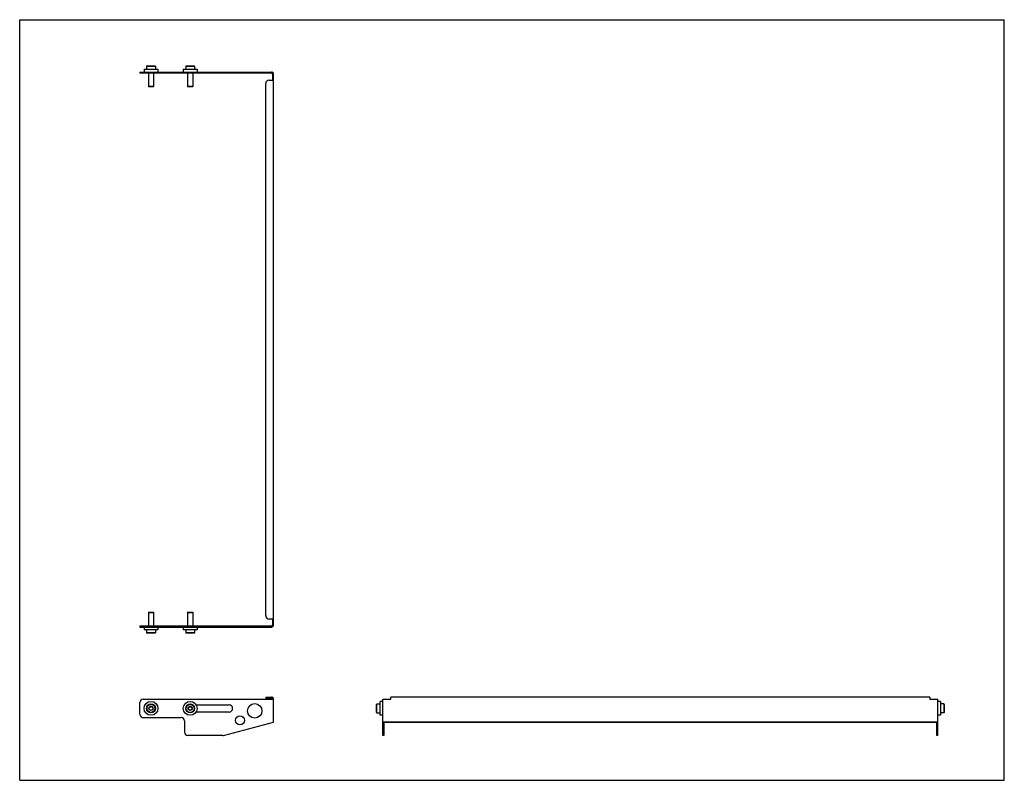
# Model space of a CAD drawing. Header units: inches. Extents: x 0 to 44, y 0 to 34.
import ezdxf

# ---------------------------------------------------------------- set-up
doc = ezdxf.new("R2010")
doc.units = ezdxf.units.IN
doc.header["$LTSCALE"] = 2.42
doc.header["$MEASUREMENT"] = 0
doc.layers.get('0').update_dxf_attribs({"linetype": 'CONTINUOUS'})
for name, color, linetype in [('207125_207125_24_BL0', 7, 'CONTINUOUS'), ('605279P_BL3', 7, 'CONTINUOUS'), ('605279P_BL4', 7, 'CONTINUOUS'), ('605279P_BL7', 7, 'CONTINUOUS'), ('605279P_BL8', 7, 'CONTINUOUS'), ('9506XXM_950620M_BL1', 7, 'CONTINUOUS'), ('9506XXM_950620M_BL2', 7, 'CONTINUOUS'), ('9506XXM_950620M_BL5', 7, 'CONTINUOUS'), ('9506XXM_950620M_BL6', 7, 'CONTINUOUS')]:
    doc.layers.add(name, color=color, linetype=linetype)

# ---------------------------------------------------------------- blocks, each defined once
blk = doc.blocks.new('207125_207125_24_BL0', base_point=(23.201, 16.832))
at = {"layer": '207125_207125_24_BL0', "color": 7, "linetype": 'CONTINUOUS'}
for p, q in [((5.367, 31.661), (5.367, 31.613)), ((5.367, 31.661), (11.247, 31.661)), ((11.247, 31.613), (5.367, 31.613)), ((11.143, 31.3), (11.343, 31.3)), ((11.295, 31.565), (11.295, 31.3)), ((11.343, 6.946), (11.343, 31.565)), ((10.993, 7.36), (10.993, 31.15)), ((11.343, 7.21), (11.143, 7.21)), ((11.295, 7.21), (11.295, 6.946)), ((5.367, 6.898), (11.247, 6.898)), ((5.367, 6.898), (5.367, 6.85)), ((5.367, 6.85), (11.247, 6.85)), ((5.517, 3.628), (11.343, 3.628)), ((10.993, 3.724), (11.247, 3.724)), ((10.993, 3.724), (10.993, 3.676)), ((11.247, 3.676), (10.993, 3.676)), ((11.343, 2.606), (11.343, 3.628)), ((16.224, 2.003), (16.224, 3.628)), ((16.224, 3.628), (16.584, 3.628)), ((16.584, 3.628), (16.584, 3.724)), ((40.674, 3.724), (16.584, 3.724)), ((40.674, 3.724), (40.674, 3.628)), ((40.674, 3.628), (41.035, 3.628)), ((41.035, 2.003), (41.035, 3.628)), ((5.367, 2.953), (5.367, 3.478)), ((7.954, 3.378), (9.354, 3.378)), ((5.517, 2.803), (7.218, 2.803)), ((7.368, 2.653), (7.368, 2.153)), ((9.354, 3.053), (7.954, 3.053)), ((9.112, 2.008), (11.343, 2.606)), ((16.272, 2.58), (16.272, 2.003)), ((16.32, 2.606), (40.939, 2.606)), ((40.939, 2.593), (16.32, 2.593)), ((40.987, 2.003), (40.987, 2.58)), ((9.073, 2.003), (7.518, 2.003)), ((16.272, 2.003), (16.224, 2.003)), ((41.035, 2.003), (40.987, 2.003))]:
    blk.add_line(p, q, dxfattribs=at)
for centre, radius in [((10.502, 3.105), 0.325), ((9.844, 2.678), 0.2)]:
    blk.add_circle(centre, radius, dxfattribs=at)
for centre, radius, start, end in [((11.143, 31.15), 0.15, 90, 180), ((11.247, 31.565), 0.096, 0, 90), ((11.247, 31.565), 0.048, 0, 90), ((11.143, 7.36), 0.15, 180, 270), ((11.247, 6.946), 0.096, 270, 360), ((11.247, 6.946), 0.048, 270, 360), ((5.517, 3.478), 0.15, 90, 180), ((11.247, 3.628), 0.096, 0, 90), ((11.247, 3.628), 0.048, 0, 90), ((7.954, 3.328), 0.05, 90, 180), ((7.954, 3.103), 0.05, 180, 270), ((9.354, 3.215), 0.163, 270, 90), ((5.517, 2.953), 0.15, 180, 270), ((7.218, 2.653), 0.15, 0, 90), ((7.518, 2.153), 0.15, 180, 270), ((9.073, 2.153), 0.15, 270, 285)]:
    blk.add_arc(centre, radius, start, end, dxfattribs=at)
for centre, major_axis, start_param, end_param in [((16.32, 2.58), (0.096, 0), 1.570796, 3.141593), ((16.32, 2.58), (0.048, 0), 1.570796, 3.141593), ((40.939, 2.58), (0.096, 0), 0, 1.570796), ((40.939, 2.58), (0.048, 0), 0, 1.570796)]:
    blk.add_ellipse(centre, major_axis=major_axis, ratio=0.267949, start_param=start_param, end_param=end_param, dxfattribs=at)
blk = doc.blocks.new('9506XXM_950620M_BL1', base_point=(5.867, 5.268))
at = {"layer": '9506XXM_950620M_BL1', "color": 7, "linetype": 'CONTINUOUS'}
for p, q in [((5.768, 7.517), (5.749, 7.498)), ((5.749, 7.498), (5.985, 7.498)), ((5.749, 7.498), (5.749, 6.898)), ((5.768, 7.517), (5.965, 7.517)), ((5.965, 7.517), (5.985, 7.498)), ((5.985, 7.498), (5.985, 6.898)), ((5.67, 6.73), (5.67, 6.592)), ((6.064, 6.73), (6.064, 6.592)), ((6.064, 6.592), (5.67, 6.592)), ((5.67, 6.592), (5.69, 6.572)), ((6.044, 6.572), (5.69, 6.572)), ((6.064, 6.592), (6.044, 6.572)), ((5.788, 3.261), (5.867, 3.306)), ((5.788, 3.17), (5.788, 3.261)), ((5.867, 3.125), (5.788, 3.17)), ((5.867, 3.306), (5.946, 3.261)), ((5.946, 3.17), (5.867, 3.125)), ((5.946, 3.261), (5.946, 3.17))]:
    blk.add_line(p, q, dxfattribs=at)
for radius in [0.197, 0.177, 0.0909]:
    blk.add_circle((5.867, 3.215), radius, dxfattribs=at)
blk = doc.blocks.new('9506XXM_950620M_BL2', base_point=(11.762, 5.268))
at = {"layer": '9506XXM_950620M_BL2', "color": 7, "linetype": 'CONTINUOUS'}
for p, q in [((7.518, 7.517), (7.499, 7.498)), ((7.499, 7.498), (7.735, 7.498)), ((7.499, 7.498), (7.499, 6.898)), ((7.518, 7.517), (7.715, 7.517)), ((7.715, 7.517), (7.735, 7.498)), ((7.735, 7.498), (7.735, 6.898)), ((7.42, 6.73), (7.42, 6.592)), ((7.814, 6.73), (7.814, 6.592)), ((7.814, 6.592), (7.42, 6.592)), ((7.42, 6.592), (7.44, 6.572)), ((7.794, 6.572), (7.44, 6.572)), ((7.814, 6.592), (7.794, 6.572)), ((7.538, 3.261), (7.617, 3.306)), ((7.538, 3.17), (7.538, 3.261)), ((7.617, 3.125), (7.538, 3.17)), ((7.617, 3.306), (7.696, 3.261)), ((7.696, 3.17), (7.617, 3.125)), ((7.696, 3.261), (7.696, 3.17)), ((15.946, 3.393), (15.966, 3.412)), ((15.946, 3.038), (15.946, 3.393)), ((15.966, 3.019), (15.966, 3.412)), ((15.966, 3.412), (16.104, 3.412)), ((15.946, 3.038), (15.966, 3.019)), ((15.966, 3.019), (16.104, 3.019))]:
    blk.add_line(p, q, dxfattribs=at)
for radius in [0.197, 0.177, 0.0909]:
    blk.add_circle((7.617, 3.215), radius, dxfattribs=at)
blk = doc.blocks.new('605279P_BL3', base_point=(11.765, 4.878))
at = {"layer": '605279P_BL3', "color": 7, "linetype": 'CONTINUOUS'}
for p, q in [((7.307, 6.85), (7.307, 6.73)), ((7.927, 6.73), (7.307, 6.73)), ((7.927, 6.85), (7.927, 6.73)), ((16.104, 2.905), (16.104, 3.525)), ((16.224, 3.525), (16.104, 3.525)), ((16.224, 2.905), (16.104, 2.905))]:
    blk.add_line(p, q, dxfattribs=at)
blk.add_circle((7.617, 3.215), 0.31, dxfattribs=at)
blk = doc.blocks.new('605279P_BL4', base_point=(5.867, 4.878))
at = {"layer": '605279P_BL4', "color": 7, "linetype": 'CONTINUOUS'}
for p, q in [((5.557, 6.85), (5.557, 6.73)), ((6.177, 6.73), (5.557, 6.73)), ((6.177, 6.85), (6.177, 6.73))]:
    blk.add_line(p, q, dxfattribs=at)
blk.add_circle((5.867, 3.215), 0.31, dxfattribs=at)
blk = doc.blocks.new('9506XXM_950620M_BL5', base_point=(5.867, 31.466))
at = {"layer": '9506XXM_950620M_BL5', "color": 7, "linetype": 'CONTINUOUS'}
for p, q in [((5.69, 31.938), (5.67, 31.919)), ((5.67, 31.919), (5.67, 31.781)), ((5.67, 31.919), (6.064, 31.919)), ((5.69, 31.938), (6.044, 31.938)), ((6.044, 31.938), (6.064, 31.919)), ((6.064, 31.919), (6.064, 31.781)), ((5.749, 31.613), (5.749, 31.013)), ((5.985, 31.613), (5.985, 31.013)), ((5.749, 31.013), (5.768, 30.993)), ((5.985, 31.013), (5.749, 31.013)), ((5.965, 30.993), (5.768, 30.993)), ((5.985, 31.013), (5.965, 30.993))]:
    blk.add_line(p, q, dxfattribs=at)
blk = doc.blocks.new('9506XXM_950620M_BL6', base_point=(24.366, 17.479))
at = {"layer": '9506XXM_950620M_BL6', "color": 7, "linetype": 'CONTINUOUS'}
for p, q in [((7.44, 31.938), (7.42, 31.919)), ((7.42, 31.919), (7.42, 31.781)), ((7.42, 31.919), (7.814, 31.919)), ((7.44, 31.938), (7.794, 31.938)), ((7.794, 31.938), (7.814, 31.919)), ((7.814, 31.919), (7.814, 31.781)), ((7.499, 31.613), (7.499, 31.013)), ((7.735, 31.613), (7.735, 31.013)), ((7.499, 31.013), (7.518, 30.993)), ((7.735, 31.013), (7.499, 31.013)), ((7.715, 30.993), (7.518, 30.993)), ((7.735, 31.013), (7.715, 30.993)), ((41.293, 3.412), (41.155, 3.412)), ((41.312, 3.393), (41.293, 3.412)), ((41.293, 3.412), (41.293, 3.019)), ((41.312, 3.393), (41.312, 3.038)), ((41.293, 3.019), (41.155, 3.019)), ((41.312, 3.038), (41.293, 3.019))]:
    blk.add_line(p, q, dxfattribs=at)
blk = doc.blocks.new('605279P_BL7', base_point=(5.867, 31.721))
at = {"layer": '605279P_BL7', "color": 7, "linetype": 'CONTINUOUS'}
for p, q in [((5.557, 31.781), (5.557, 31.661)), ((5.557, 31.781), (6.177, 31.781)), ((6.177, 31.781), (6.177, 31.661))]:
    blk.add_line(p, q, dxfattribs=at)
blk = doc.blocks.new('605279P_BL8', base_point=(24.231, 17.343))
at = {"layer": '605279P_BL8', "color": 7, "linetype": 'CONTINUOUS'}
for p, q in [((7.307, 31.781), (7.307, 31.661)), ((7.307, 31.781), (7.927, 31.781)), ((7.927, 31.781), (7.927, 31.661)), ((41.155, 3.525), (41.035, 3.525)), ((41.155, 3.525), (41.155, 2.905)), ((41.155, 2.905), (41.035, 2.905))]:
    blk.add_line(p, q, dxfattribs=at)

msp = doc.modelspace()

# ---------------------------------------------------------------- linework, layer by layer
at = {"color": 7, "linetype": 'CONTINUOUS'}
for p, q in [((0, 0), (0, 34)), ((0, 34), (44, 34)), ((44, 0), (44, 34)), ((0, 0), (44, 0))]:
    msp.add_line(p, q, dxfattribs=at)

# ---------------------------------------------------------------- block references
at = {"layer": '207125_207125_24_BL0'}
msp.add_blockref('207125_207125_24_BL0', (23.201, 16.832), dxfattribs=at)
at = {"layer": '605279P_BL3'}
msp.add_blockref('605279P_BL3', (11.765, 4.878), dxfattribs=at)
at = {"layer": '605279P_BL4'}
msp.add_blockref('605279P_BL4', (5.867, 4.878), dxfattribs=at)
at = {"layer": '605279P_BL7'}
msp.add_blockref('605279P_BL7', (5.867, 31.721), dxfattribs=at)
at = {"layer": '605279P_BL8'}
msp.add_blockref('605279P_BL8', (24.231, 17.343), dxfattribs=at)
at = {"layer": '9506XXM_950620M_BL1'}
msp.add_blockref('9506XXM_950620M_BL1', (5.867, 5.268), dxfattribs=at)
at = {"layer": '9506XXM_950620M_BL2'}
msp.add_blockref('9506XXM_950620M_BL2', (11.762, 5.268), dxfattribs=at)
at = {"layer": '9506XXM_950620M_BL5'}
msp.add_blockref('9506XXM_950620M_BL5', (5.867, 31.466), dxfattribs=at)
at = {"layer": '9506XXM_950620M_BL6'}
msp.add_blockref('9506XXM_950620M_BL6', (24.366, 17.479), dxfattribs=at)

doc.saveas('drawing.dxf')
